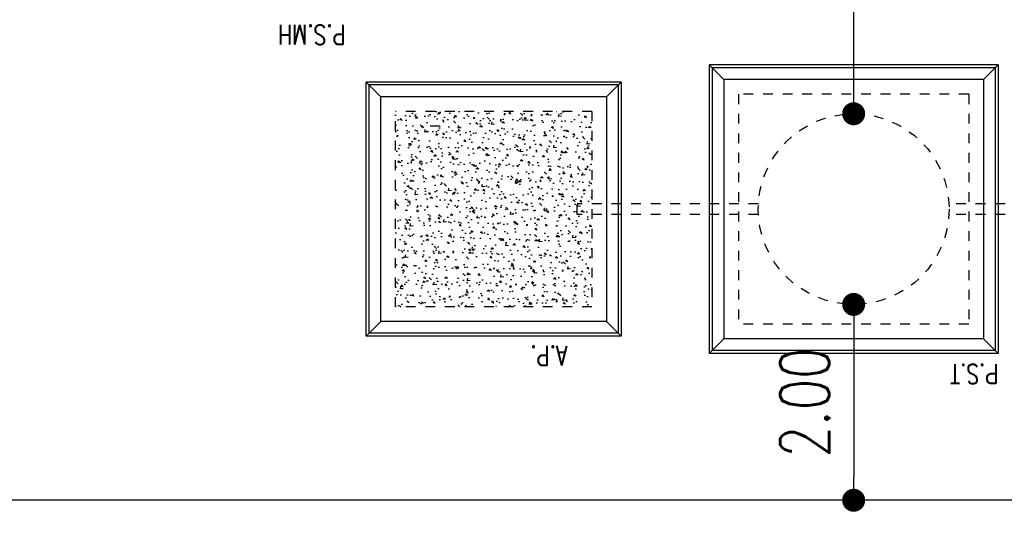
# Model space of a CAD drawing. Header units: millimetres. Extents: x 301 to 1479, y 491 to 1341.
# Tile 10 of 256: x 369 to 379, y 550 to 555. Entities that reach past the tile are written whole.
import ezdxf

# ---------------------------------------------------------------- set-up
doc = ezdxf.new("R2010")
doc.units = ezdxf.units.MM
doc.header["$LTSCALE"] = 1.5
doc.header["$MEASUREMENT"] = 0
for name, pattern in [('HIDDEN', [0.375, 0.25, -0.125]), ('HIDDEN2', [4.7625, 3.175, -1.5875]), ('PHANTOM2', [1.25, 0.625, -0.125, 0.125, -0.125, 0.125, -0.125])]:
    doc.linetypes.add(name, pattern=pattern)
for name, color, linetype in [('AP&SA', 254, 'HIDDEN'), ('BORDER', 5, 'Continuous'), ('Boundary Wall', 64, 'Continuous'), ('Ele', 8, 'Continuous'), ('Hatch Aggregate', 252, 'Continuous'), ('Kerb', 251, 'Continuous'), ('P. Septic tank', 2, 'Continuous'), ('PVC Pipe 110', 69, 'Continuous'), ('PVC Sewer Pipe 110', 24, 'Continuous'), ('TEXT', 7, 'Continuous')]:
    doc.layers.add(name, color=color, linetype=linetype)
doc.styles.add('RS1', font='romans.shx', dxfattribs={"width": 0.75, "height": 0.5})
doc.styles.add('RS2-100', font='ROMANS.shx', dxfattribs={"width": 0.75, "height": 200})
doc.styles.add('RS25', font='romans.shx', dxfattribs={"width": 0.75, "height": 1})
doc.dimstyles.new('BAM500', dxfattribs={"dimscale": 0.5, "dimtxt": 1, "dimasz": 1, "dimexe": 1, "dimexo": 1, "dimgap": 1, "dimtad": 1, "dimdec": 3, "dimzin": 0, "dimdsep": 46, "dimtxsty": 'RS25', "dimblk1": 'DOT', "dimblk2": 'DOT', "dimsah": 1, "dimcen": 3, "dimdle": 1.25, "dimse1": 1, "dimse2": 1, "dimclrd": 6, "dimclre": 6, "dimclrt": 7, "dimaunit": 1, "dimadec": 0, "dimazin": 0, "dimtfac": 0.75, "dimtdec": 3, "dimtmove": 0, "dimatfit": 3, "dimldrblk": 'DOT', "dimfxl": 1, "dimtvp": 1.5, "dimtolj": 1, "dimtzin": 0, "dimarcsym": 0})
doc.dimstyles.new('Souillac5', dxfattribs={"dimscale": 0.5, "dimtxt": 0.5, "dimasz": 0.47, "dimexe": 0, "dimexo": 1, "dimgap": 0.5, "dimtad": 1, "dimzin": 0, "dimdsep": 46, "dimtxsty": 'RS1', "dimblk": 'DOT', "dimcen": 3, "dimse1": 1, "dimse2": 1, "dimclrd": 6, "dimclre": 6, "dimclrt": 7, "dimaunit": 1, "dimadec": 0, "dimazin": 0, "dimtfac": 1, "dimtofl": 0, "dimtmove": 1, "dimatfit": 3, "dimfxl": 1, "dimtolj": 1, "dimtzin": 0, "dimlwe": -1, "dimarcsym": 0})

# ---------------------------------------------------------------- blocks, each defined once
blk = doc.blocks.new('_DOT')
at = {"color": 0, "linetype": 'ByBlock'}
blk.add_line((-0.5, 0), (-1, 0), dxfattribs=at)
at = {"color": 0, "linetype": 'ByBlock', "const_width": 0.5}
blk.add_lwpolyline([(-0.25, 0, 1), (0.25, 0, 1)], format="xyb", close=True, dxfattribs=at)
blk = doc.blocks.new('*D5')
at = {"layer": 'BORDER', "color": 6, "lineweight": -2, "transparency": 16777216}
blk.add_line((340.396, 528.745), (492.425, 549.609), dxfattribs=at)
at = {"layer": 'DEFPOINTS', "color": 0, "transparency": 16777216}
for p in [(492.908, 549.769), (492.92, 549.677), (339.888, 528.769)]:
    blk.add_point(p, dxfattribs=at)
at = {"layer": 'BORDER', "color": 6, "lineweight": -2, "transparency": 16777216, "xscale": 0.5, "yscale": 0.5, "zscale": 0.5}
for p, rotation in [((492.92, 549.677), 7.814287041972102), ((339.9, 528.677), 187.8142870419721)]:
    blk.add_blockref('_DOT', p, dxfattribs=dict(at, rotation=rotation))
at = {"layer": 'BORDER', "color": 7, "transparency": 16777216, "insert": (416.274, 540.168), "char_height": 1, "attachment_point": 5, "rotation": 7.8143, "style": 'RS25'}
blk.add_mtext('\\A1;Built ', dxfattribs=at)
blk = doc.blocks.new('COMU')
at = {"layer": 'Hatch Aggregate'}
h = blk.add_hatch(dxfattribs=at)
h.set_pattern_fill('AR-CONC', color=256, scale=30, angle=90)
h.set_pattern_definition([(140, (33616668.52, -774201093.41), (18.825640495, 215.17805478), [22.5, -247.5]), (85, (33616668.52, -774201093.4), (-225.65764011, -41.625400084), [18, -198]), (190.45144446, (33616670.1, -774201075.48), (-206.83199729, 173.55265402), [19.1220576, -210.3426336]), (136.1842, (33616608.52, -774201093.4), (49.65578424, 320.1723992), [33.75, -371.25]), (186.63563549, (33616612.66, -774201066.73), (-292.23558023, 280.3985837), [28.6831026, -315.514128]), (81.18416399, (33616608.52, -774201093.4), (-292.23558008, 280.39858352), [27, -297.0000003]), (111, (33616623.52, -774201063.41), (120.7856672, 179.072115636), [22.5, -247.5]), (56, (33616623.52, -774201063.4), (-217.545013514, 72.994599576), [18, -198]), (161.45144474, (33616633.59, -774201048.49), (-96.75934584, 252.06671302), [19.122057, -210.3426336]), (127.5, (33616668.52, -774201093.41), (-99.8681561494, 3.647956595), [0, -195.6, 0, -201, 0, -198.75]), (97.5, (33616668.52, -774201093.41), (-118.323513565, 78.920861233), [0, -114.6, 0, -191.1, 0, -75.75]), (57.5, (33616668.52, -774201160.31), (6.76646152, 160.146730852), [0, -75, 0, -234, 0, -310.5]), (47.5, (33616668.52, -774201190.31), (-30.0314947, 174.955850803), [0, -97.5, 0, -155.4, 0, -220.5])])
h.paths.add_polyline_path([(13782, 12275), (11777, 12275), (11777, 10275), (13782, 10275)])
at = {"layer": 'AP&SA', "linetype": 'HIDDEN', "ltscale": 10}
for p, q in [((7927, 12450), (10277, 12450)), ((7927, 10100), (7927, 12450)), ((10277, 10100), (10277, 12450)), ((11777, 10275), (11777, 12275)), ((11777, 12275), (13782, 12275)), ((13782, 12275), (13782, 10275)), ((11777, 10275), (13782, 10275)), ((7927, 10100), (10277, 10100))]:
    blk.add_line(p, q, dxfattribs=at)
at = {"layer": 'Kerb'}
for p, q in [((7627, 9800), (7627, 12750)), ((7627, 12750), (10577, 12750)), ((7627, 12750), (7777, 12600)), ((7657, 9830), (7657, 12720)), ((7657, 12720), (10547, 12720)), ((10577, 12750), (10427, 12600)), ((10547, 9830), (10547, 12720)), ((10577, 9800), (10577, 12750)), ((7777, 12600), (10427, 12600)), ((7777, 9950), (7777, 12600)), ((10427, 9950), (10427, 12600)), ((11477, 9975), (11477, 12575)), ((11477, 12575), (14082, 12575)), ((11627, 12425), (11477, 12575)), ((13932, 12425), (14082, 12575)), ((14082, 12575), (14082, 9975)), ((11507, 10005), (11507, 12545)), ((11507, 12545), (14052, 12545)), ((14052, 12545), (14052, 10005)), ((11627, 10125), (11627, 12425)), ((11627, 12425), (13932, 12425)), ((13932, 12425), (13932, 10125)), ((11627, 10125), (11477, 9975)), ((11627, 10125), (13932, 10125)), ((13932, 10125), (14082, 9975)), ((11477, 9975), (14082, 9975)), ((11507, 10005), (14052, 10005)), ((7627, 9800), (7777, 9950)), ((7777, 9950), (10427, 9950)), ((10577, 9800), (10427, 9950)), ((7627, 9800), (10577, 9800)), ((7657, 9830), (10547, 9830))]:
    blk.add_line(p, q, dxfattribs=at)
at = {"layer": 'P. Septic tank', "linetype": 'HIDDEN', "ltscale": 10}
blk.add_circle((9102, 11275), 975, dxfattribs=at)
at = {"layer": 'PVC Pipe 110', "linetype": 'PHANTOM2', "ltscale": 2}
blk.add_line((13327, 10425), (13437, 10425), dxfattribs=at)
at = {"layer": 'PVC Sewer Pipe 110', "linetype": 'HIDDEN2', "ltscale": 1.5}
for p, q in [((5956, 11330), (8128, 11330)), ((10075, 11330), (11927, 11330)), ((5956, 11220), (8128, 11220)), ((10075, 11220), (11927, 11220))]:
    blk.add_line(p, q, dxfattribs=at)
at = {"layer": 'PVC Sewer Pipe 110', "linetype": 'HIDDEN2'}
blk.add_line((11927, 11330), (11927, 11220), dxfattribs=at)
at = {"layer": 'TEXT', "style": 'RS2-100', "width": 0.75}
blk.add_text('P.S.T', height=200, dxfattribs=at).set_placement((7622, 12860))
for s, p in [('A.P.', (12026, 12674)), ('P.S.MH', (14290, 9391))]:
    blk.add_text(s, height=200, rotation=360, dxfattribs=at).set_placement(p)
blk = doc.blocks.new('*D936')
at = {"color": 6, "lineweight": -2, "transparency": 16777216}
blk.add_line((377.498, 551.687), (377.498, 550.154), dxfattribs=at)
at = {"layer": 'DEFPOINTS', "color": 0, "transparency": 16777216}
for p in [(377.498, 551.922), (377.498, 549.919), (377.498, 549.919)]:
    blk.add_point(p, dxfattribs=at)
at = {"color": 6, "lineweight": -2, "transparency": 16777216, "xscale": 0.235, "yscale": 0.235, "zscale": 0.235}
for p, rotation in [((377.498, 551.922), 90), ((377.498, 549.919), 270)]:
    blk.add_blockref('_DOT', p, dxfattribs=dict(at, rotation=rotation))
at = {"color": 7, "transparency": 16777216, "insert": (376.998, 550.92), "char_height": 0.5, "attachment_point": 5, "rotation": 90, "style": 'RS1'}
blk.add_mtext('\\A1;2.00', dxfattribs=at)
blk = doc.blocks.new('*D937')
at = {"color": 6, "lineweight": -2, "transparency": 16777216}
blk.add_line((377.498, 554.107), (377.498, 557.637), dxfattribs=at)
at = {"layer": 'DEFPOINTS', "color": 0, "transparency": 16777216}
for p in [(377.498, 557.872), (377.498, 557.872), (377.498, 553.872)]:
    blk.add_point(p, dxfattribs=at)
at = {"color": 6, "lineweight": -2, "transparency": 16777216, "xscale": 0.235, "yscale": 0.235, "zscale": 0.235}
for p, rotation in [((377.498, 557.872), 90), ((377.498, 553.872), 270)]:
    blk.add_blockref('_DOT', p, dxfattribs=dict(at, rotation=rotation))
at = {"color": 7, "transparency": 16777216, "insert": (376.998, 555.872), "char_height": 0.5, "attachment_point": 5, "rotation": 90, "style": 'RS1'}
blk.add_mtext('\\A1;4.00', dxfattribs=at)

msp = doc.modelspace()

# ---------------------------------------------------------------- linework, layer by layer
at = {"layer": 'Boundary Wall'}
msp.add_line((389.7376, 549.919), (367.3626, 549.919), dxfattribs=at)

# ---------------------------------------------------------------- block references
at = {"layer": 'Ele', "xscale": 0.001, "yscale": 0.001, "zscale": 0.001, "rotation": 180}
msp.add_blockref('COMU', (386.6001, 564.1716), dxfattribs=at)

# ---------------------------------------------------------------- dimensions: what is measured, and where the dimension line sits
for base, p1, p2, picture, middle in [((377.4983, 557.8716), (377.4983, 553.8716), (377.4983, 557.8716), '*D937', (376.9983, 555.8716)), ((377.4983, 549.919), (377.4983, 551.9216), (377.4983, 549.919), '*D936', (376.9983, 550.9203))]:
    dim = msp.add_linear_dim(base=base, p1=p1, p2=p2, angle=90, dimstyle='Souillac5')
    dim.commit()
    dim.dimension.update_dxf_attribs({"geometry": picture, "text_midpoint": middle})
at = {"layer": 'BORDER'}
dim = msp.add_aligned_dim(p1=(339.8876, 528.769), p2=(492.9076, 549.769), distance=-0.0926, text='Built ', dimstyle='BAM500', dxfattribs=at)
dim.commit()
dim.dimension.update_dxf_attribs({"geometry": '*D5', "text_midpoint": (416.2742, 540.1679)})

doc.saveas('drawing.dxf')
